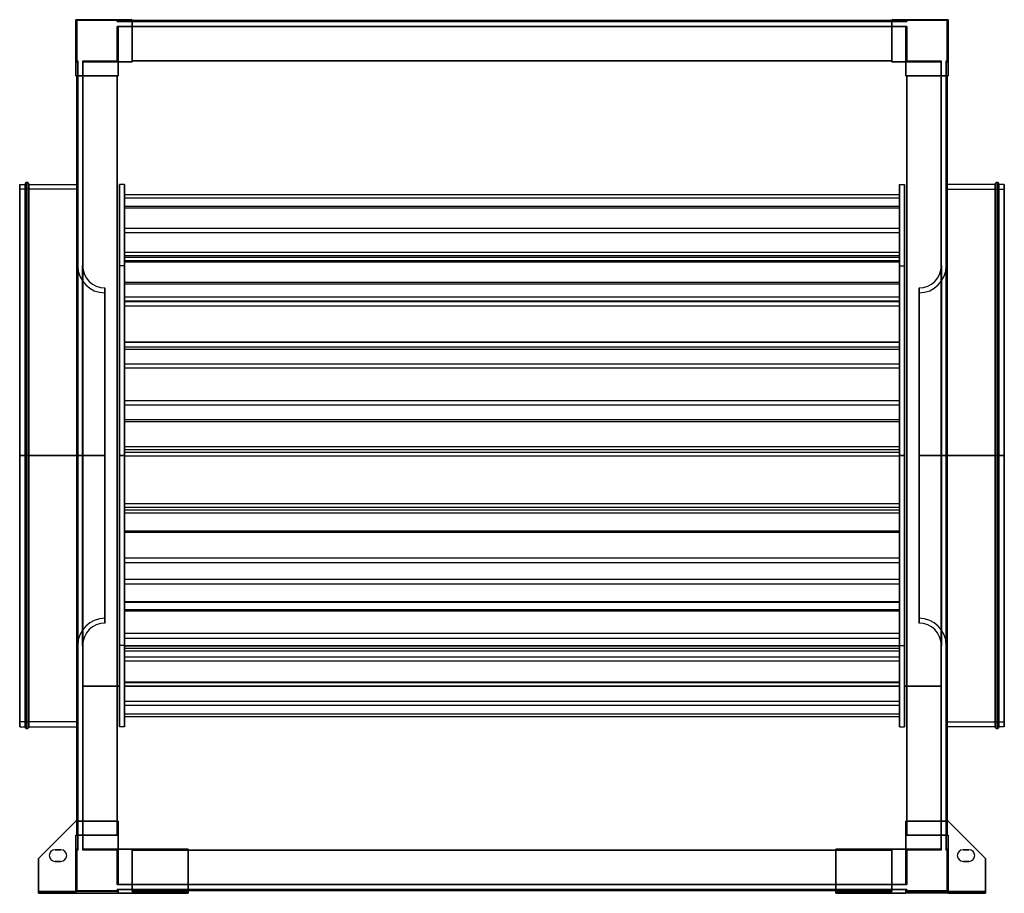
# Model space of a CAD drawing. Header units: millimetres. Extents: x -508 to 508, y -452 to 450.
import ezdxf

# ---------------------------------------------------------------- set-up
doc = ezdxf.new("R2010")
doc.units = ezdxf.units.MM
doc.layers.add('MAIN-1', color=7, linetype='Continuous')

msp = doc.modelspace()

# ---------------------------------------------------------------- linework, layer by layer
at = {"layer": 'MAIN-1'}
for p, q in [((-406.5, 450), (-450, 450)), ((-450, 450), (-450, 406.5)), ((-450, 406.5), (-450, 450)), ((-450, 450), (-406.5, 450)), ((-450, 392), (-450, 450)), ((-450, 450), (-392, 450)), ((-450, 450), (-450, 450)), ((-392, 450), (-450, 450)), ((-450, 450), (-450, 392)), ((-450, 450), (-450, 450)), ((-449, 449), (-449, 407.5)), ((-407.5, 449), (-449, 449)), ((-407.5, 449), (-449, 449)), ((-449, 449), (-449, 407.5)), ((-449, 449), (-449, 449)), ((-407.5, 448), (-407.5, 449)), ((-407.5, 448), (-407.5, 449)), ((-407.5, 449), (-407.5, 449)), ((-407.5, 448), (-406.5, 448)), ((-406.5, 448), (-407.5, 448)), ((-407.5, 448), (-407.5, 448)), ((-406.5, 448), (-406.5, 450)), ((-406.5, 450), (-406.5, 448)), ((-406.5, 448), (-406.5, 450)), ((-406.5, 450), (-392, 450)), ((-406.5, 450), (-406.5, 448)), ((-406.5, 450), (-406.5, 450)), ((-392, 450), (-406.5, 450)), ((-406.5, 450), (-406.5, 450)), ((-406.5, 448), (-406.5, 448)), ((-392, 448), (-406.5, 448)), ((-406.5, 448), (-392, 448)), ((-406.5, 448), (-406.5, 448)), ((-392, 450), (-392, 448)), ((-392, 450), (-392, 450)), ((-392, 406.5), (-392, 450)), ((-392, 448), (-392, 450)), ((-392, 450), (-392, 406.5)), ((-392, 450), (-392, 450)), ((-392, 449), (-392, 448)), ((-392, 449), (392, 449)), ((-392, 407.5), (-392, 449)), ((-392, 449), (-392, 449)), ((-392, 448), (-392, 449)), ((392, 449), (-392, 449)), ((-392, 449), (392, 449)), ((-392, 449), (-392, 449)), ((-392, 449), (-392, 407.5)), ((392, 449), (-392, 449)), ((-392, 448), (-392, 448)), ((392, 448), (-392, 448)), ((-392, 448), (392, 448)), ((-392, 448), (-392, 448)), ((392, 448), (392, 450)), ((392, 450), (406.5, 450)), ((392, 450), (392, 406.5)), ((392, 450), (392, 450)), ((392, 450), (392, 448)), ((392, 450), (392, 450)), ((392, 406.5), (392, 450)), ((392, 450), (450, 450)), ((406.5, 450), (392, 450)), ((450, 450), (392, 450)), ((392, 448), (392, 449)), ((392, 449), (392, 449)), ((392, 449), (392, 407.5)), ((392, 449), (392, 448)), ((392, 449), (392, 449)), ((392, 407.5), (392, 449)), ((392, 448), (392, 448)), ((406.5, 448), (392, 448)), ((392, 448), (406.5, 448)), ((392, 448), (392, 448)), ((450, 450), (406.5, 450)), ((406.5, 450), (406.5, 448)), ((406.5, 448), (406.5, 450)), ((406.5, 450), (406.5, 450)), ((406.5, 448), (406.5, 450)), ((406.5, 450), (450, 450)), ((406.5, 450), (406.5, 448)), ((406.5, 450), (406.5, 450)), ((406.5, 448), (406.5, 448)), ((407.5, 448), (406.5, 448)), ((406.5, 448), (407.5, 448)), ((406.5, 448), (406.5, 448)), ((407.5, 449), (407.5, 448)), ((449, 449), (407.5, 449)), ((407.5, 449), (407.5, 448)), ((407.5, 449), (407.5, 449)), ((449, 449), (407.5, 449)), ((407.5, 448), (407.5, 448)), ((449, 407.5), (449, 449)), ((449, 407.5), (449, 449)), ((449, 449), (449, 449)), ((450, 406.5), (450, 450)), ((450, 450), (450, 406.5)), ((450, 450), (450, 392)), ((450, 450), (450, 450)), ((450, 392), (450, 450)), ((450, 450), (450, 450)), ((-406.5, 443), (-407.5, 443)), ((-407.5, 407.5), (-407.5, 443)), ((-407.5, 407.5), (-407.5, 443)), ((-407.5, 443), (-406.5, 443)), ((-407.5, 443), (-407.5, 443)), ((-406.5, 406.5), (-406.5, 443)), ((-406.5, 443), (-406.5, 406.5)), ((-406.5, 443), (-392, 443)), ((-406.5, 443), (-406.5, 443)), ((-406.5, 443), (-406.5, 443)), ((-392, 443), (-406.5, 443)), ((-406.5, 443), (-406.5, 406.5)), ((-406.5, 406.5), (-406.5, 443)), ((-392, 443), (-392, 443)), ((392, 443), (-392, 443)), ((-392, 443), (392, 443)), ((-392, 443), (-392, 443)), ((-392, 407.5), (-392, 443)), ((-392, 406.5), (-392, 443)), ((-392, 443), (-392, 407.5)), ((-392, 443), (-392, 406.5)), ((392, 443), (392, 443)), ((406.5, 443), (392, 443)), ((392, 443), (406.5, 443)), ((392, 443), (392, 443)), ((392, 443), (392, 406.5)), ((392, 443), (392, 407.5)), ((392, 406.5), (392, 443)), ((392, 407.5), (392, 443)), ((407.5, 443), (406.5, 443)), ((406.5, 443), (406.5, 406.5)), ((406.5, 406.5), (406.5, 443)), ((406.5, 443), (407.5, 443)), ((406.5, 443), (406.5, 443)), ((406.5, 443), (406.5, 443)), ((406.5, 406.5), (406.5, 443)), ((406.5, 443), (406.5, 406.5)), ((407.5, 443), (407.5, 407.5)), ((407.5, 443), (407.5, 407.5)), ((407.5, 443), (407.5, 443)), ((-448, 406.5), (-450, 406.5)), ((-450, 406.5), (-450, 392)), ((-450, 406.5), (-448, 406.5)), ((-450, 406.5), (-450, 406.5)), ((-448, 406.5), (-450, 406.5)), ((-450, 406.5), (-448, 406.5)), ((-450, 406.5), (-450, 406.5)), ((-450, 392), (-450, 406.5)), ((-449, 407.5), (-448, 407.5)), ((-449, 407.5), (-448, 407.5)), ((-449, 407.5), (-449, 407.5)), ((-448, 407.5), (-448, 406.5)), ((-448, 407.5), (-448, 407.5)), ((-448, 406.5), (-448, 407.5)), ((-448, 406.5), (-448, 392)), ((-448, 406.5), (-448, 406.5)), ((-448, 406.5), (-448, 406.5)), ((-448, 392), (-448, 406.5)), ((-443, 407.5), (-443, 406.5)), ((-443, 407.5), (-443, 407.5)), ((-443, 406.5), (-443, 407.5)), ((-443, 407.5), (-407.5, 407.5)), ((-443, 407.5), (-407.5, 407.5)), ((-443, 406.5), (-443, 392)), ((-443, 406.5), (-443, 406.5)), ((-443, 406.5), (-443, 406.5)), ((-443, 392), (-443, 406.5)), ((-406.5, 406.5), (-443, 406.5)), ((-443, 406.5), (-406.5, 406.5)), ((-406.5, 406.5), (-443, 406.5)), ((-443, 406.5), (-406.5, 406.5)), ((-407.5, 407.5), (-407.5, 407.5)), ((-406.5, 392), (-406.5, 406.5)), ((-406.5, 406.5), (-406.5, 406.5)), ((-406.5, 406.5), (-406.5, 406.5)), ((-406.5, 406.5), (-406.5, 392)), ((-406.5, 406.5), (-392, 406.5)), ((-392, 406.5), (-406.5, 406.5)), ((-392, 406.5), (-406.5, 406.5)), ((-406.5, 406.5), (-406.5, 392)), ((-406.5, 392), (-406.5, 406.5)), ((-406.5, 406.5), (-392, 406.5)), ((-406.5, 406.5), (-406.5, 406.5)), ((-406.5, 406.5), (-406.5, 406.5)), ((-392, 406.5), (-406.5, 406.5)), ((-406.5, 406.5), (-406.5, 392)), ((-406.5, 392), (-406.5, 406.5)), ((-406.5, 406.5), (-392, 406.5)), ((-392, 406.5), (-406.5, 406.5)), ((-406.5, 406.5), (-406.5, 392)), ((-406.5, 406.5), (-406.5, 406.5)), ((-406.5, 406.5), (-406.5, 406.5)), ((-406.5, 392), (-406.5, 406.5)), ((-406.5, 406.5), (-392, 406.5)), ((-392, 407.5), (392, 407.5)), ((-392, 407.5), (-392, 406.5)), ((-392, 407.5), (-392, 407.5)), ((392, 407.5), (-392, 407.5)), ((-392, 407.5), (-392, 407.5)), ((-392, 406.5), (-392, 407.5)), ((-392, 407.5), (-392, 406.5)), ((-392, 407.5), (-392, 407.5)), ((392, 407.5), (-392, 407.5)), ((392, 407.5), (-392, 407.5)), ((-392, 407.5), (392, 407.5)), ((-392, 407.5), (-392, 407.5)), ((-392, 406.5), (-392, 407.5)), ((-392, 407.5), (392, 407.5)), ((-392, 407.5), (392, 407.5)), ((392, 407.5), (-392, 407.5)), ((-392, 406.5), (-392, 406.5)), ((-392, 406.5), (-392, 406.5)), ((-392, 406.5), (-392, 406.5)), ((-392, 406.5), (-392, 406.5)), ((392, 407.5), (392, 407.5)), ((392, 406.5), (392, 407.5)), ((392, 407.5), (392, 406.5)), ((392, 407.5), (392, 407.5)), ((392, 407.5), (392, 407.5)), ((392, 406.5), (392, 407.5)), ((392, 407.5), (392, 407.5)), ((392, 407.5), (392, 406.5)), ((392, 406.5), (406.5, 406.5)), ((392, 406.5), (392, 406.5)), ((406.5, 406.5), (392, 406.5)), ((392, 406.5), (392, 406.5)), ((392, 406.5), (392, 406.5)), ((406.5, 406.5), (392, 406.5)), ((392, 406.5), (406.5, 406.5)), ((392, 406.5), (392, 406.5)), ((406.5, 406.5), (392, 406.5)), ((392, 406.5), (406.5, 406.5)), ((406.5, 406.5), (392, 406.5)), ((392, 406.5), (406.5, 406.5)), ((443, 406.5), (406.5, 406.5)), ((406.5, 406.5), (406.5, 392)), ((406.5, 406.5), (443, 406.5)), ((406.5, 406.5), (406.5, 406.5)), ((443, 406.5), (406.5, 406.5)), ((406.5, 406.5), (443, 406.5)), ((406.5, 406.5), (406.5, 406.5)), ((406.5, 392), (406.5, 406.5)), ((406.5, 392), (406.5, 406.5)), ((406.5, 406.5), (406.5, 392)), ((406.5, 406.5), (406.5, 406.5)), ((406.5, 406.5), (406.5, 406.5)), ((406.5, 392), (406.5, 406.5)), ((406.5, 406.5), (406.5, 392)), ((406.5, 392), (406.5, 406.5)), ((406.5, 406.5), (406.5, 406.5)), ((406.5, 406.5), (406.5, 406.5)), ((406.5, 406.5), (406.5, 392)), ((407.5, 407.5), (443, 407.5)), ((407.5, 407.5), (443, 407.5)), ((407.5, 407.5), (407.5, 407.5)), ((443, 407.5), (443, 406.5)), ((443, 407.5), (443, 407.5)), ((443, 406.5), (443, 407.5)), ((443, 406.5), (443, 392)), ((443, 406.5), (443, 406.5)), ((443, 406.5), (443, 406.5)), ((443, 392), (443, 406.5)), ((448, 407.5), (448, 406.5)), ((448, 407.5), (448, 407.5)), ((448, 406.5), (448, 407.5)), ((448, 407.5), (449, 407.5)), ((448, 407.5), (449, 407.5)), ((448, 406.5), (448, 392)), ((448, 406.5), (448, 406.5)), ((448, 406.5), (448, 406.5)), ((448, 392), (448, 406.5)), ((448, 406.5), (450, 406.5)), ((450, 406.5), (448, 406.5)), ((450, 406.5), (448, 406.5)), ((448, 406.5), (450, 406.5)), ((449, 407.5), (449, 407.5)), ((450, 406.5), (450, 406.5)), ((450, 392), (450, 406.5)), ((450, 406.5), (450, 406.5)), ((450, 406.5), (450, 392)), ((-450, 392), (-448, 392)), ((-450, 392), (-450, 392)), ((-406.5, 392), (-450, 392)), ((-448, 392), (-450, 392)), ((-450, 392), (-406.5, 392)), ((-450, 392), (-450, 392)), ((-449, 392), (-448, 392)), ((-407.5, 392), (-449, 392)), ((-449, 392), (-449, 392)), ((-449, 392), (-449, -392)), ((-448, 392), (-449, 392)), ((-449, 392), (-449, 392)), ((-449, 392), (-407.5, 392)), ((-449, -392), (-449, 392)), ((-449, -392), (-449, 392)), ((-449, 392), (-449, -377.5)), ((-448, 392), (-448, -392)), ((-448, 392), (-448, 392)), ((-448, 392), (-448, 392)), ((-448, -392), (-448, 392)), ((-443, 392), (-443, 392)), ((-443, -392), (-443, 392)), ((-443, 392), (-443, -392)), ((-443, 392), (-443, 392)), ((-443, 392), (-406.5, 392)), ((-443, 392), (-407.5, 392)), ((-406.5, 392), (-443, 392)), ((-407.5, 392), (-443, 392)), ((-407.5, 392), (-407.5, 392)), ((-406.5, 392), (-407.5, 392)), ((-407.5, 392), (-406.5, 392)), ((-407.5, 392), (-407.5, 392)), ((-407.5, -392), (-407.5, 392)), ((-407.5, 392), (-406.5, 392)), ((-407.5, 392), (-407.5, 392)), ((-407.5, 392), (-407.5, 392)), ((-406.5, 392), (-407.5, 392)), ((-407.5, 392), (-407.5, -392)), ((-407.5, 392), (-407.5, -392)), ((-407.5, 392), (-407.5, -392)), ((-407.5, -392), (-407.5, 392)), ((-407.5, -377.5), (-407.5, 392)), ((-407.5, 392), (-407.5, -392)), ((-407.5, -392), (-407.5, 392)), ((-406.5, 392), (-406.5, 392)), ((-406.5, 392), (-406.5, 392)), ((-406.5, 392), (-406.5, 392)), ((-406.5, 392), (-406.5, 392)), ((406.5, 392), (443, 392)), ((406.5, 392), (406.5, 392)), ((407.5, 392), (406.5, 392)), ((443, 392), (406.5, 392)), ((406.5, 392), (407.5, 392)), ((406.5, 392), (406.5, 392)), ((406.5, 392), (407.5, 392)), ((406.5, 392), (406.5, 392)), ((450, 392), (406.5, 392)), ((407.5, 392), (406.5, 392)), ((406.5, 392), (450, 392)), ((406.5, 392), (406.5, 392)), ((407.5, 392), (443, 392)), ((407.5, 392), (407.5, -392)), ((407.5, 392), (407.5, 392)), ((443, 392), (407.5, 392)), ((407.5, 392), (407.5, 392)), ((407.5, -392), (407.5, 392)), ((407.5, -392), (407.5, 392)), ((449, 392), (407.5, 392)), ((407.5, 392), (407.5, -392)), ((407.5, 392), (407.5, 392)), ((407.5, -392), (407.5, 392)), ((407.5, 392), (407.5, -392)), ((407.5, 392), (407.5, -377.5)), ((407.5, 392), (449, 392)), ((407.5, -392), (407.5, 392)), ((407.5, 392), (407.5, 392)), ((443, 392), (443, -392)), ((443, 392), (443, 392)), ((443, 392), (443, 392)), ((443, -392), (443, 392)), ((448, 392), (448, 392)), ((448, -392), (448, 392)), ((448, 392), (448, -392)), ((448, 392), (448, 392)), ((448, 392), (449, 392)), ((448, 392), (450, 392)), ((449, 392), (448, 392)), ((450, 392), (448, 392)), ((449, -392), (449, 392)), ((449, 392), (449, -392)), ((449, 392), (449, 392)), ((449, -377.5), (449, 392)), ((449, 392), (449, -392)), ((449, 392), (449, 392)), ((450, 392), (450, 392)), ((450, 392), (450, 392)), ((-508, 0), (-508, 280)), ((-508, 280), (-508, 0)), ((-508, 280), (-502.5, 280)), ((-508, 0), (-508, 275)), ((-448, 275), (-508, 275)), ((-502.5, 0), (-502.5, 280)), ((-502.5, 280), (-502.5, 0)), ((-500.5, 0), (-500.5, 282)), ((-500.5, 282), (-500.5, 0)), ((-498.5, 0), (-498.5, 280)), ((-498.5, 280), (-498.5, 0)), ((-498.5, 280), (-449, 280)), ((-449, 280), (-448, 280)), ((-448, 0), (-448, 280)), ((-448, 0), (-448, 275)), ((-448, 275), (-448, 0)), ((-443, 275), (-443, 0)), ((-443, 275), (-443, 0)), ((-405, 0), (-405, 280)), ((-405, 280), (-405, 0)), ((-400, 280), (-405, 280)), ((-400, 0), (-400, 280)), ((-400, 280), (-400, 0)), ((400, 0), (400, 280)), ((400, 280), (400, 0)), ((400, 280), (405, 280)), ((405, 0), (405, 280)), ((405, 280), (405, 0)), ((443, 0), (443, 275)), ((443, 0), (443, 275)), ((448, 280), (448, 0)), ((449, 280), (448, 280)), ((448, 0), (448, 275)), ((448, 275), (448, 0)), ((448, 275), (508, 275)), ((498.5, 280), (449, 280)), ((498.5, 0), (498.5, 280)), ((498.5, 280), (498.5, 0)), ((500.5, 0), (500.5, 282)), ((500.5, 282), (500.5, 0)), ((502.5, 0), (502.5, 280)), ((502.5, 280), (502.5, 0)), ((508, 280), (502.5, 280)), ((508, 0), (508, 280)), ((508, 280), (508, 0)), ((508, 275), (508, 0)), ((-400, 269.5), (400, 269.5)), ((-400, 210.1), (-400, 269.5)), ((-400, 269.5), (-400, 265.9)), ((-400, 265.9), (400, 265.9)), ((-400, 265.9), (-400, 206.5)), ((400, 269.5), (400, 265.9)), ((400, 210.1), (400, 269.5)), ((400, 265.9), (400, 206.5)), ((-400, 257.5), (400, 257.5)), ((-400, 179.1), (-400, 257.5)), ((-400, 257.5), (-400, 255.7)), ((-400, 255.7), (400, 255.7)), ((-400, 255.7), (-400, 177.3)), ((400, 257.5), (400, 255.7)), ((400, 179.1), (400, 257.5)), ((400, 255.7), (400, 177.3)), ((-400, 234.8), (400, 234.8)), ((-400, 204.7), (-400, 234.8)), ((-400, 234.8), (-400, 230.1)), ((400, 234.8), (400, 230.1)), ((400, 204.7), (400, 234.8)), ((-400, 230.1), (400, 230.1)), ((-400, 230.1), (-400, 200)), ((400, 230.1), (400, 200)), ((-400, 210.1), (400, 210.1)), ((-400, 206.5), (-400, 210.1)), ((-400, 206.5), (400, 206.5)), ((-400, 204.7), (400, 204.7)), ((-400, 200), (-400, 204.7)), ((400, 206.5), (400, 210.1)), ((400, 200), (400, 204.7)), ((-448.1, 0), (-448.1, 196)), ((-448.1, 196), (-448.1, 0)), ((-448.1, 196), (-448, 196)), ((-448, 196), (-448, -196)), ((-448, -196), (-448, 196)), ((-443.1, 0), (-443.1, 196)), ((-443.1, 196), (-443.1, 0)), ((-443, 196), (-443, 0)), ((-405, 0), (-405, 196)), ((-400, 196), (-405, 196)), ((-400, 201.3), (400, 201.3)), ((-400, 201.3), (-400, 117.4)), ((-400, 201.1), (-400, 201.3)), ((-400, 201.1), (400, 201.1)), ((-400, 117.2), (-400, 201.1)), ((-400, 200), (400, 200)), ((-400, 196), (-400, 0)), ((400, 201.1), (400, 201.3)), ((400, 201.3), (400, 117.4)), ((400, 117.2), (400, 201.1)), ((400, 0), (400, 196)), ((400, 196), (405, 196)), ((405, 196), (405, 0)), ((443, 0), (443, 196)), ((443.1, 0), (443.1, 196)), ((443.1, 196), (443.1, 0)), ((448, 196), (448, -196)), ((448.1, 196), (448, 196)), ((448, -196), (448, 196)), ((448.1, 0), (448.1, 196)), ((448.1, 196), (448.1, 0)), ((-420.1, 0), (-420.1, 173)), ((-420.1, 173), (-420.1, 0)), ((-400, 179.1), (400, 179.1)), ((-400, 177.3), (-400, 179.1)), ((-400, 177.3), (400, 177.3)), ((400, 177.3), (400, 179.1)), ((420.1, 0), (420.1, 173)), ((420.1, 173), (420.1, 0)), ((-420.1, 168), (-420.1, 0)), ((-400, 163.9), (400, 163.9)), ((-400, 159), (-400, 163.9)), ((-400, 163.9), (-400, 159.6)), ((400, 163.9), (400, 159.6)), ((400, 159), (400, 163.9)), ((420.1, 0), (420.1, 168)), ((-400, 159.6), (400, 159.6)), ((-400, 159.6), (-400, 154.6)), ((-400, 159), (400, 159)), ((-400, 154.6), (-400, 159)), ((-400, 154.6), (400, 154.6)), ((400, 159.6), (400, 154.6)), ((400, 154.6), (400, 159)), ((-400, 117.4), (400, 117.4)), ((-400, 117.4), (-400, 117.2)), ((-400, 117.2), (400, 117.2)), ((-400, 112.1), (400, 112.1)), ((-400, 112.1), (-400, 37.3)), ((-400, 109.8), (-400, 112.1)), ((400, 117.4), (400, 117.2)), ((400, 109.8), (400, 112.1)), ((400, 112.1), (400, 37.3)), ((-400, 109.8), (400, 109.8)), ((-400, 35), (-400, 109.8)), ((400, 35), (400, 109.8)), ((-400, 94.8), (400, 94.8)), ((-400, 90.4), (-400, 94.8)), ((-400, 94.8), (-400, 56.7)), ((400, 94.8), (400, 56.7)), ((400, 90.4), (400, 94.8)), ((-400, 90.4), (400, 90.4)), ((-400, 52.3), (-400, 90.4)), ((400, 52.3), (400, 90.4)), ((-400, 56.7), (400, 56.7)), ((-400, 56.7), (-400, 52.3)), ((-400, 52.3), (400, 52.3)), ((400, 56.7), (400, 52.3)), ((-400, 37.3), (400, 37.3)), ((-400, 37.3), (-400, 35)), ((-400, 35), (400, 35)), ((400, 37.3), (400, 35)), ((-508, 0), (-502.5, 0)), ((-508, 0), (-448, 0)), ((-508, -275), (-508, 0)), ((-508, 0), (-508, -280)), ((-502.5, 0), (-500.5, 0)), ((-502.5, 0), (-502.5, -280)), ((-500.5, 0), (-500.5, -282)), ((-500.5, 0), (-498.5, 0)), ((-498.5, 0), (-498.5, -280)), ((-498.5, 0), (-448, 0)), ((-420.1, 0), (-448.1, 0)), ((-448.1, 0), (-448.1, -196)), ((-448, -280), (-448, 0)), ((-448, 0), (-448, -275)), ((-443.1, 0), (-443, 0)), ((-443.1, 0), (-443.1, -196)), ((-420.1, 0), (-443.1, 0)), ((-443, 0), (-443, -196)), ((-405, 0), (-400, 0)), ((-405, 0), (-405, -280)), ((-405, -196), (-405, 0)), ((-400, 0), (-405, 0)), ((-400, 9.3), (400, 9.3)), ((-400, 6.2), (-400, 9.3)), ((-400, 9.3), (-400, -55.9)), ((-400, 6.2), (400, 6.2)), ((-400, -59.1), (-400, 6.2)), ((-400, 3.5), (400, 3.5)), ((-400, 3.5), (-400, -49.4)), ((-400, -0.4), (-400, 3.5)), ((-400, 0), (-400, -280)), ((-400, 0), (-400, -196)), ((400, 9.3), (400, -55.9)), ((400, 6.2), (400, 9.3)), ((400, -59.1), (400, 6.2)), ((400, -0.4), (400, 3.5)), ((400, 3.5), (400, -49.4)), ((400, 0), (400, -280)), ((405, 0), (400, 0)), ((400, 0), (405, 0)), ((400, -196), (400, 0)), ((405, 0), (405, -280)), ((405, 0), (405, -196)), ((420.1, 0), (448.1, 0)), ((420.1, 0), (443.1, 0)), ((443.1, 0), (443, 0)), ((443, -196), (443, 0)), ((443.1, 0), (443.1, -196)), ((508, 0), (448, 0)), ((449, 0), (448, 0)), ((448, 0), (448, -280)), ((448, 0), (448, -275)), ((448.1, 0), (448.1, -196)), ((498.5, 0), (449, 0)), ((498.5, 0), (500.5, 0)), ((498.5, 0), (498.5, -280)), ((500.5, 0), (500.5, -282)), ((502.5, 0), (500.5, 0)), ((508, 0), (502.5, 0)), ((502.5, 0), (502.5, -280)), ((508, 0), (508, -275)), ((508, 0), (508, -280)), ((-502.5, 0), (-508, 0)), ((-448, 0), (-508, 0)), ((-508, -280), (-508, 0)), ((-500.5, 0), (-502.5, 0)), ((-502.5, -280), (-502.5, 0)), ((-498.5, 0), (-500.5, 0)), ((-500.5, -282), (-500.5, 0)), ((-498.5, -280), (-498.5, 0)), ((-449, 0), (-498.5, 0)), ((-448, 0), (-449, 0)), ((-448.1, 0), (-420.1, 0)), ((-448.1, -196), (-448.1, 0)), ((-448, -275), (-448, 0)), ((-443, 0), (-443.1, 0)), ((-443.1, -196), (-443.1, 0)), ((-443.1, 0), (-420.1, 0)), ((-443, 0), (-443, -275)), ((-420.1, 0), (-420.1, -173)), ((-420.1, -173), (-420.1, 0)), ((-420.1, 0), (-420.1, -168)), ((-405, -280), (-405, 0)), ((-400, 0), (-405, 0)), ((-405, 0), (-400, 0)), ((-400, -280), (-400, 0)), ((-400, -0.4), (400, -0.4)), ((-400, -53.3), (-400, -0.4)), ((400, -280), (400, 0)), ((400, 0), (405, 0)), ((405, 0), (400, 0)), ((400, -53.3), (400, -0.4)), ((405, -280), (405, 0)), ((448.1, 0), (420.1, 0)), ((420.1, 0), (420.1, -173)), ((420.1, -173), (420.1, 0)), ((443.1, 0), (420.1, 0)), ((420.1, -168), (420.1, 0)), ((443, 0), (443.1, 0)), ((443, -275), (443, 0)), ((443.1, -196), (443.1, 0)), ((448, 0), (508, 0)), ((448, 0), (498.5, 0)), ((448, -275), (448, 0)), ((448.1, -196), (448.1, 0)), ((498.5, 0), (500.5, 0)), ((498.5, -280), (498.5, 0)), ((500.5, -282), (500.5, 0)), ((500.5, 0), (502.5, 0)), ((502.5, 0), (508, 0)), ((502.5, -280), (502.5, 0)), ((508, -280), (508, 0)), ((-400, -49.4), (400, -49.4)), ((-400, -49.4), (-400, -53.3)), ((400, -49.4), (400, -53.3)), ((-400, -53.3), (400, -53.3)), ((-400, -55.9), (400, -55.9)), ((-400, -55.9), (-400, -59.1)), ((-400, -59.1), (400, -59.1)), ((400, -55.9), (400, -59.1)), ((-400, -77.8), (400, -77.8)), ((-400, -79.1), (-400, -77.8)), ((-400, -77.8), (-400, -158.9)), ((-400, -79.1), (400, -79.1)), ((-400, -160.2), (-400, -79.1)), ((400, -77.8), (400, -158.9)), ((400, -79.1), (400, -77.8)), ((400, -160.2), (400, -79.1)), ((-400, -105.7), (400, -105.7)), ((-400, -105.7), (-400, -127.5)), ((-400, -110.5), (-400, -105.7)), ((-400, -110.5), (400, -110.5)), ((-400, -132.3), (-400, -110.5)), ((400, -110.5), (400, -105.7)), ((400, -105.7), (400, -127.5)), ((400, -132.3), (400, -110.5)), ((-400, -127.5), (400, -127.5)), ((-400, -127.5), (-400, -132.3)), ((400, -127.5), (400, -132.3)), ((-400, -132.3), (400, -132.3)), ((-400, -150.7), (400, -150.7)), ((-400, -233.6), (-400, -150.7)), ((-400, -150.7), (-400, -151.5)), ((-400, -151.5), (400, -151.5)), ((-400, -151.5), (-400, -234.4)), ((400, -150.7), (400, -151.5)), ((400, -233.6), (400, -150.7)), ((400, -151.5), (400, -234.4)), ((-400, -158.9), (400, -158.9)), ((-400, -158.9), (-400, -160.2)), ((-400, -160.2), (400, -160.2)), ((400, -158.9), (400, -160.2)), ((-400, -183.5), (400, -183.5)), ((-400, -196.6), (-400, -183.5)), ((-400, -183.5), (-400, -188.4)), ((-400, -188.4), (400, -188.4)), ((-400, -188.4), (-400, -201.6)), ((400, -183.5), (400, -188.4)), ((400, -196.6), (400, -183.5)), ((400, -188.4), (400, -201.6)), ((-448, -196), (-448.1, -196)), ((-400, -196), (-405, -196)), ((-400, -196.2), (400, -196.2)), ((-400, -266.7), (-400, -196.2)), ((-400, -196.2), (-400, -198.9)), ((-400, -196.6), (400, -196.6)), ((-400, -201.6), (-400, -196.6)), ((-400, -198.9), (400, -198.9)), ((-400, -198.9), (-400, -269.4)), ((-400, -201.6), (400, -201.6)), ((400, -196), (405, -196)), ((400, -196.2), (400, -198.9)), ((400, -266.7), (400, -196.2)), ((400, -201.6), (400, -196.6)), ((400, -198.9), (400, -269.4)), ((448, -196), (448.1, -196)), ((-400, -207.8), (400, -207.8)), ((-400, -253.6), (-400, -207.8)), ((-400, -207.8), (-400, -212)), ((-400, -212), (400, -212)), ((-400, -212), (-400, -257.8)), ((400, -207.8), (400, -212)), ((400, -253.6), (400, -207.8)), ((400, -212), (400, -257.8)), ((-400, -233.6), (400, -233.6)), ((-400, -234.4), (-400, -233.6)), ((400, -234.4), (400, -233.6)), ((-443, -238), (-443, -238)), ((-405, -238), (-443, -238)), ((-443, -238), (-405, -238)), ((-443, -238), (-443, -238)), ((-443, -238), (-405, -238)), ((-443, -238), (-405, -238)), ((-405, -238), (-405, -238)), ((-405, -238), (-405, -238)), ((-400, -234.4), (400, -234.4)), ((-400, -238), (-400, -238)), ((400, -238), (-400, -238)), ((-400, -238), (400, -238)), ((-400, -238), (-400, -238)), ((-400, -238), (400, -238)), ((-400, -238), (400, -238)), ((400, -238), (400, -238)), ((400, -238), (400, -238)), ((405, -238), (405, -238)), ((443, -238), (405, -238)), ((405, -238), (443, -238)), ((405, -238), (405, -238)), ((405, -238), (443, -238)), ((405, -238), (443, -238)), ((443, -238), (443, -238)), ((443, -238), (443, -238)), ((-400, -253.6), (400, -253.6)), ((-400, -257.8), (-400, -253.6)), ((400, -257.8), (400, -253.6)), ((-400, -257.8), (400, -257.8)), ((-400, -266.7), (400, -266.7)), ((-400, -269.4), (-400, -266.7)), ((-400, -269.4), (400, -269.4)), ((400, -269.4), (400, -266.7)), ((-448, -275), (-508, -275)), ((-508, -280), (-502.5, -280)), ((-498.5, -280), (-449, -280)), ((-449, -280), (-448, -280)), ((-400, -280), (-405, -280)), ((400, -280), (405, -280)), ((448, -275), (508, -275)), ((449, -280), (448, -280)), ((498.5, -280), (449, -280)), ((508, -280), (502.5, -280)), ((-450, -377.5), (-488.5, -416)), ((-488.5, -416), (-450, -377.5)), ((-488.5, -416), (-450, -377.5)), ((-450, -377.5), (-488.5, -416)), ((-450, -377.5), (-406.5, -377.5)), ((-450, -377.5), (-450, -377.5)), ((-450, -377.5), (-406.5, -377.5)), ((-406.5, -377.5), (-450, -377.5)), ((-450, -377.5), (-450, -377.5)), ((-450, -377.5), (-406.5, -377.5)), ((-449, -377.5), (-449, -392)), ((-407.5, -392), (-407.5, -377.5)), ((-406.5, -392), (-406.5, -377.5)), ((-406.5, -377.5), (-406.5, -406.5)), ((-406.5, -377.5), (-406.5, -377.5)), ((-406.5, -377.5), (-406.5, -392)), ((-406.5, -406.5), (-406.5, -377.5)), ((-406.5, -377.5), (-406.5, -377.5)), ((406.5, -392), (406.5, -377.5)), ((450, -377.5), (406.5, -377.5)), ((450, -377.5), (406.5, -377.5)), ((406.5, -377.5), (406.5, -406.5)), ((406.5, -377.5), (406.5, -377.5)), ((406.5, -377.5), (450, -377.5)), ((406.5, -377.5), (406.5, -392)), ((450, -377.5), (406.5, -377.5)), ((406.5, -406.5), (406.5, -377.5)), ((406.5, -377.5), (406.5, -377.5)), ((407.5, -377.5), (407.5, -392)), ((449, -392), (449, -377.5)), ((450, -377.5), (488.5, -416)), ((450, -377.5), (450, -377.5)), ((488.5, -416), (450, -377.5)), ((488.5, -416), (450, -377.5)), ((450, -377.5), (488.5, -416)), ((450, -377.5), (450, -377.5)), ((-450, -392), (-450, -450)), ((-406.5, -392), (-450, -392)), ((-450, -392), (-406.5, -392)), ((-450, -450), (-450, -392)), ((-450, -392), (-450, -392)), ((-450, -406.5), (-450, -392)), ((-448, -392), (-450, -392)), ((-450, -392), (-450, -406.5)), ((-450, -392), (-450, -392)), ((-450, -392), (-448, -392)), ((-448, -392), (-449, -392)), ((-449, -392), (-407.5, -392)), ((-449, -392), (-449, -392)), ((-449, -392), (-448, -392)), ((-449, -392), (-449, -392)), ((-407.5, -392), (-449, -392)), ((-448, -392), (-448, -392)), ((-448, -392), (-448, -392)), ((-448, -406.5), (-448, -392)), ((-448, -392), (-448, -406.5)), ((-443, -392), (-443, -392)), ((-443, -406.5), (-443, -392)), ((-443, -392), (-443, -406.5)), ((-443, -392), (-443, -392)), ((-407.5, -392), (-443, -392)), ((-406.5, -392), (-443, -392)), ((-443, -392), (-406.5, -392)), ((-443, -392), (-407.5, -392)), ((-407.5, -392), (-406.5, -392)), ((-407.5, -392), (-407.5, -392)), ((-407.5, -392), (-407.5, -392)), ((-406.5, -392), (-407.5, -392)), ((-407.5, -392), (-407.5, -392)), ((-406.5, -392), (-407.5, -392)), ((-407.5, -392), (-407.5, -392)), ((-407.5, -392), (-406.5, -392)), ((-406.5, -392), (-406.5, -392)), ((-406.5, -406.5), (-406.5, -392)), ((-406.5, -392), (-406.5, -406.5)), ((-406.5, -392), (-406.5, -392)), ((-406.5, -392), (-406.5, -406.5)), ((-406.5, -406.5), (-406.5, -392)), ((-406.5, -392), (-406.5, -392)), ((-406.5, -406.5), (-406.5, -392)), ((-406.5, -392), (-406.5, -406.5)), ((-406.5, -392), (-406.5, -392)), ((406.5, -392), (450, -392)), ((406.5, -406.5), (406.5, -392)), ((406.5, -392), (406.5, -392)), ((450, -392), (406.5, -392)), ((443, -392), (406.5, -392)), ((406.5, -392), (407.5, -392)), ((406.5, -392), (406.5, -392)), ((406.5, -392), (406.5, -392)), ((407.5, -392), (406.5, -392)), ((406.5, -392), (406.5, -406.5)), ((406.5, -392), (443, -392)), ((406.5, -406.5), (406.5, -392)), ((406.5, -392), (406.5, -392)), ((407.5, -392), (406.5, -392)), ((406.5, -392), (407.5, -392)), ((406.5, -406.5), (406.5, -392)), ((406.5, -392), (406.5, -406.5)), ((406.5, -392), (406.5, -406.5)), ((443, -392), (407.5, -392)), ((407.5, -392), (407.5, -392)), ((407.5, -392), (407.5, -392)), ((407.5, -392), (449, -392)), ((407.5, -392), (443, -392)), ((407.5, -392), (407.5, -392)), ((449, -392), (407.5, -392)), ((407.5, -392), (407.5, -392)), ((443, -392), (443, -392)), ((443, -392), (443, -392)), ((443, -406.5), (443, -392)), ((443, -392), (443, -406.5)), ((448, -392), (448, -392)), ((448, -406.5), (448, -392)), ((448, -392), (448, -406.5)), ((448, -392), (448, -392)), ((449, -392), (448, -392)), ((450, -392), (448, -392)), ((448, -392), (450, -392)), ((448, -392), (449, -392)), ((449, -392), (449, -392)), ((449, -392), (449, -392)), ((450, -392), (450, -450)), ((450, -450), (450, -392)), ((450, -392), (450, -392)), ((450, -406.5), (450, -392)), ((450, -392), (450, -406.5)), ((450, -392), (450, -392)), ((-488.5, -450), (-488.5, -416)), ((-488.5, -416), (-488.5, -416)), ((-488.5, -416), (-488.5, -452)), ((-488.5, -416), (-488.5, -450)), ((-488.5, -416), (-488.5, -416)), ((-488.5, -452), (-488.5, -416)), ((-477.5, -413), (-477.5, -413)), ((-477.5, -413), (-477.5, -413)), ((-471.5, -407), (-465.5, -407)), ((-471.5, -407), (-471.5, -407)), ((-465.5, -407), (-471.5, -407)), ((-465.5, -407), (-471.5, -407)), ((-471.5, -407), (-471.5, -407)), ((-471.5, -407), (-465.5, -407)), ((-465.5, -407), (-465.5, -407)), ((-465.5, -407), (-465.5, -407)), ((-459.5, -413), (-459.5, -413)), ((-459.5, -413), (-459.5, -413)), ((-450, -450), (-450, -406.5)), ((-450, -406.5), (-448, -406.5)), ((-450, -406.5), (-450, -406.5)), ((-450, -406.5), (-450, -450)), ((-448, -406.5), (-450, -406.5)), ((-450, -406.5), (-448, -406.5)), ((-450, -406.5), (-450, -406.5)), ((-448, -406.5), (-450, -406.5)), ((-448, -407.5), (-449, -407.5)), ((-449, -407.5), (-449, -449)), ((-449, -407.5), (-449, -449)), ((-448, -407.5), (-449, -407.5)), ((-449, -407.5), (-449, -407.5)), ((-448, -406.5), (-448, -407.5)), ((-448, -406.5), (-448, -406.5)), ((-448, -407.5), (-448, -406.5)), ((-448, -406.5), (-448, -406.5)), ((-448, -407.5), (-448, -407.5)), ((-443, -406.5), (-443, -406.5)), ((-443, -407.5), (-443, -406.5)), ((-443, -406.5), (-443, -407.5)), ((-443, -406.5), (-443, -406.5)), ((-443, -406.5), (-406.5, -406.5)), ((-406.5, -406.5), (-443, -406.5)), ((-443, -406.5), (-406.5, -406.5)), ((-406.5, -406.5), (-443, -406.5)), ((-443, -407.5), (-443, -407.5)), ((-407.5, -407.5), (-443, -407.5)), ((-407.5, -407.5), (-443, -407.5)), ((-407.5, -443), (-407.5, -407.5)), ((-407.5, -407.5), (-407.5, -407.5)), ((-407.5, -443), (-407.5, -407.5)), ((-406.5, -406.5), (-392, -406.5)), ((-406.5, -406.5), (-406.5, -406.5)), ((-334, -406.5), (-406.5, -406.5)), ((-406.5, -406.5), (-334, -406.5)), ((-392, -406.5), (-406.5, -406.5)), ((-406.5, -406.5), (-406.5, -406.5)), ((-406.5, -406.5), (-406.5, -406.5)), ((-406.5, -443), (-406.5, -406.5)), ((-406.5, -406.5), (-406.5, -443)), ((-406.5, -406.5), (-406.5, -406.5)), ((-406.5, -406.5), (-406.5, -443)), ((-392, -406.5), (-406.5, -406.5)), ((-406.5, -443), (-406.5, -406.5)), ((-406.5, -406.5), (-392, -406.5)), ((-406.5, -406.5), (-392, -406.5)), ((-406.5, -406.5), (-406.5, -406.5)), ((-392, -406.5), (-406.5, -406.5)), ((-406.5, -406.5), (-406.5, -406.5)), ((-392, -406.5), (-334, -406.5)), ((-392, -406.5), (-392, -406.5)), ((-334, -406.5), (-392, -406.5)), ((-392, -450), (-392, -406.5)), ((-392, -406.5), (-392, -406.5)), ((-392, -407.5), (-392, -406.5)), ((-392, -406.5), (-392, -450)), ((-392, -443), (-392, -406.5)), ((-392, -406.5), (-392, -407.5)), ((-392, -406.5), (-392, -406.5)), ((-392, -406.5), (-392, -443)), ((-392, -406.5), (-392, -406.5)), ((-392, -407.5), (-392, -406.5)), ((-392, -406.5), (-392, -407.5)), ((-392, -407.5), (-392, -407.5)), ((-392, -407.5), (-392, -449)), ((-392, -443), (-392, -407.5)), ((-392, -407.5), (-392, -407.5)), ((392, -407.5), (-392, -407.5)), ((-392, -407.5), (-392, -443)), ((-392, -407.5), (-392, -407.5)), ((-392, -449), (-392, -407.5)), ((-392, -407.5), (-392, -407.5)), ((-392, -407.5), (392, -407.5)), ((-392, -407.5), (392, -407.5)), ((392, -407.5), (-392, -407.5)), ((-392, -407.5), (392, -407.5)), ((392, -407.5), (-392, -407.5)), ((-392, -407.5), (392, -407.5)), ((-334, -407.5), (-392, -407.5)), ((-334, -406.5), (-334, -406.5)), ((-334, -406.5), (-334, -450)), ((-334, -452), (-334, -406.5)), ((-334, -406.5), (-334, -406.5)), ((-334, -450), (-334, -406.5)), ((-334, -406.5), (-334, -452)), ((334, -407.5), (-334, -407.5)), ((406.5, -406.5), (334, -406.5)), ((334, -452), (334, -406.5)), ((334, -406.5), (334, -406.5)), ((334, -406.5), (334, -450)), ((334, -406.5), (392, -406.5)), ((392, -406.5), (334, -406.5)), ((334, -450), (334, -406.5)), ((334, -406.5), (334, -406.5)), ((334, -406.5), (334, -452)), ((334, -406.5), (406.5, -406.5)), ((392, -407.5), (334, -407.5)), ((392, -450), (392, -406.5)), ((392, -406.5), (392, -406.5)), ((392, -407.5), (392, -406.5)), ((392, -406.5), (406.5, -406.5)), ((392, -406.5), (392, -450)), ((392, -406.5), (392, -443)), ((392, -406.5), (392, -406.5)), ((392, -407.5), (392, -406.5)), ((406.5, -406.5), (392, -406.5)), ((392, -443), (392, -406.5)), ((392, -406.5), (392, -407.5)), ((392, -406.5), (392, -406.5)), ((392, -406.5), (406.5, -406.5)), ((392, -406.5), (406.5, -406.5)), ((406.5, -406.5), (392, -406.5)), ((392, -406.5), (392, -407.5)), ((392, -406.5), (392, -406.5)), ((406.5, -406.5), (392, -406.5)), ((392, -407.5), (392, -407.5)), ((392, -407.5), (392, -449)), ((392, -407.5), (392, -443)), ((392, -407.5), (392, -407.5)), ((392, -443), (392, -407.5)), ((392, -407.5), (392, -407.5)), ((392, -449), (392, -407.5)), ((392, -407.5), (392, -407.5)), ((406.5, -406.5), (406.5, -406.5)), ((406.5, -406.5), (443, -406.5)), ((443, -406.5), (406.5, -406.5)), ((406.5, -406.5), (406.5, -406.5)), ((406.5, -406.5), (406.5, -443)), ((406.5, -406.5), (443, -406.5)), ((406.5, -443), (406.5, -406.5)), ((443, -406.5), (406.5, -406.5)), ((406.5, -406.5), (406.5, -406.5)), ((406.5, -443), (406.5, -406.5)), ((406.5, -406.5), (406.5, -443)), ((406.5, -406.5), (406.5, -406.5)), ((406.5, -406.5), (406.5, -406.5)), ((406.5, -406.5), (406.5, -406.5)), ((443, -407.5), (407.5, -407.5)), ((407.5, -407.5), (407.5, -443)), ((443, -407.5), (407.5, -407.5)), ((407.5, -407.5), (407.5, -407.5)), ((407.5, -407.5), (407.5, -443)), ((443, -406.5), (443, -406.5)), ((443, -407.5), (443, -406.5)), ((443, -406.5), (443, -407.5)), ((443, -406.5), (443, -406.5)), ((443, -407.5), (443, -407.5)), ((450, -406.5), (448, -406.5)), ((448, -406.5), (448, -407.5)), ((448, -406.5), (448, -406.5)), ((448, -407.5), (448, -406.5)), ((448, -406.5), (448, -406.5)), ((448, -406.5), (450, -406.5)), ((448, -406.5), (450, -406.5)), ((450, -406.5), (448, -406.5)), ((449, -407.5), (448, -407.5)), ((448, -407.5), (448, -407.5)), ((449, -407.5), (448, -407.5)), ((449, -449), (449, -407.5)), ((449, -407.5), (449, -407.5)), ((449, -449), (449, -407.5)), ((450, -450), (450, -406.5)), ((450, -406.5), (450, -406.5)), ((450, -406.5), (450, -450)), ((450, -406.5), (450, -406.5)), ((459.5, -413), (459.5, -413)), ((459.5, -413), (459.5, -413)), ((471.5, -407), (465.5, -407)), ((465.5, -407), (465.5, -407)), ((465.5, -407), (471.5, -407)), ((465.5, -407), (471.5, -407)), ((465.5, -407), (465.5, -407)), ((471.5, -407), (465.5, -407)), ((471.5, -407), (471.5, -407)), ((471.5, -407), (471.5, -407)), ((477.5, -413), (477.5, -413)), ((477.5, -413), (477.5, -413)), ((488.5, -450), (488.5, -416)), ((488.5, -416), (488.5, -416)), ((488.5, -416), (488.5, -452)), ((488.5, -416), (488.5, -450)), ((488.5, -416), (488.5, -416)), ((488.5, -452), (488.5, -416)), ((-471.5, -419), (-471.5, -419)), ((-471.5, -419), (-471.5, -419)), ((-465.5, -419), (-471.5, -419)), ((-471.5, -419), (-465.5, -419)), ((-471.5, -419), (-465.5, -419)), ((-465.5, -419), (-471.5, -419)), ((-465.5, -419), (-465.5, -419)), ((-465.5, -419), (-465.5, -419)), ((465.5, -419), (465.5, -419)), ((465.5, -419), (465.5, -419)), ((465.5, -419), (471.5, -419)), ((471.5, -419), (465.5, -419)), ((471.5, -419), (465.5, -419)), ((465.5, -419), (471.5, -419)), ((471.5, -419), (471.5, -419)), ((471.5, -419), (471.5, -419)), ((-407.5, -443), (-406.5, -443)), ((-406.5, -443), (-407.5, -443)), ((-407.5, -443), (-407.5, -443)), ((-406.5, -443), (-392, -443)), ((-406.5, -443), (-406.5, -443)), ((-406.5, -443), (-406.5, -443)), ((-392, -443), (-406.5, -443)), ((-392, -443), (392, -443)), ((-392, -443), (-392, -443)), ((-392, -443), (-392, -443)), ((392, -443), (-392, -443)), ((406.5, -443), (392, -443)), ((392, -443), (406.5, -443)), ((392, -443), (392, -443)), ((392, -443), (392, -443)), ((406.5, -443), (407.5, -443)), ((407.5, -443), (406.5, -443)), ((406.5, -443), (406.5, -443)), ((406.5, -443), (406.5, -443)), ((407.5, -443), (407.5, -443)), ((-488.5, -450), (-450, -450)), ((-488.5, -450), (-488.5, -450)), ((-488.5, -450), (-450, -450)), ((-488.5, -452), (-488.5, -450)), ((-450, -450), (-488.5, -450)), ((-488.5, -450), (-488.5, -450)), ((-488.5, -450), (-450, -450)), ((-488.5, -450), (-488.5, -452)), ((-450, -452), (-488.5, -452)), ((-488.5, -452), (-488.5, -452)), ((-488.5, -452), (-334, -452)), ((-488.5, -452), (-450, -452)), ((-488.5, -452), (-488.5, -452)), ((-488.5, -452), (-334, -452)), ((-477.5, -450), (-471.5, -450)), ((-477.5, -452), (-477.5, -450)), ((-477.5, -450), (-471.5, -450)), ((-477.5, -452), (-477.5, -450)), ((-477.5, -450), (-471.5, -450)), ((-471.5, -450), (-477.5, -450)), ((-471.5, -452), (-477.5, -452)), ((-471.5, -452), (-477.5, -452)), ((-471.5, -452), (-477.5, -452)), ((-477.5, -452), (-471.5, -452)), ((-471.5, -452), (-471.5, -450)), ((-471.5, -452), (-471.5, -450)), ((-465.5, -450), (-471.5, -450)), ((-471.5, -450), (-465.5, -450)), ((-471.5, -450), (-471.5, -452)), ((-465.5, -450), (-471.5, -450)), ((-471.5, -450), (-465.5, -450)), ((-471.5, -450), (-471.5, -452)), ((-465.5, -452), (-471.5, -452)), ((-471.5, -452), (-465.5, -452)), ((-471.5, -452), (-465.5, -452)), ((-465.5, -452), (-471.5, -452)), ((-465.5, -450), (-459.5, -450)), ((-465.5, -450), (-465.5, -452)), ((-465.5, -450), (-459.5, -450)), ((-465.5, -450), (-465.5, -452)), ((-465.5, -450), (-459.5, -450)), ((-465.5, -452), (-465.5, -450)), ((-465.5, -450), (-459.5, -450)), ((-465.5, -452), (-465.5, -450)), ((-459.5, -452), (-465.5, -452)), ((-459.5, -452), (-465.5, -452)), ((-459.5, -452), (-465.5, -452)), ((-459.5, -452), (-465.5, -452)), ((-459.5, -450), (-459.5, -452)), ((-459.5, -450), (-459.5, -452)), ((-450, -450), (-406.5, -450)), ((-450, -450), (-450, -450)), ((-406.5, -450), (-450, -450)), ((-450, -450), (-450, -452)), ((-450, -450), (-450, -450)), ((-406.5, -450), (-450, -450)), ((-450, -450), (-406.5, -450)), ((-450, -452), (-450, -450)), ((-450, -452), (-406.5, -452)), ((-450, -452), (-406.5, -452)), ((-449, -449), (-407.5, -449)), ((-449, -449), (-407.5, -449)), ((-449, -449), (-449, -449)), ((-407.5, -449), (-407.5, -448)), ((-407.5, -448), (-406.5, -448)), ((-407.5, -448), (-407.5, -448)), ((-406.5, -448), (-407.5, -448)), ((-407.5, -449), (-407.5, -448)), ((-407.5, -449), (-407.5, -449)), ((-406.5, -448), (-406.5, -448)), ((-406.5, -450), (-406.5, -448)), ((-406.5, -448), (-406.5, -452)), ((-392, -448), (-406.5, -448)), ((-406.5, -448), (-392, -448)), ((-406.5, -452), (-406.5, -448)), ((-406.5, -448), (-406.5, -448)), ((-406.5, -448), (-406.5, -450)), ((-406.5, -450), (-406.5, -450)), ((-406.5, -452), (-406.5, -450)), ((-406.5, -450), (-406.5, -450)), ((-406.5, -450), (-406.5, -452)), ((-334, -452), (-406.5, -452)), ((-406.5, -452), (-406.5, -452)), ((-406.5, -452), (-406.5, -452)), ((-406.5, -452), (-334, -452)), ((-392, -450), (-392, -448)), ((-392, -449), (-392, -448)), ((-392, -448), (-392, -448)), ((-392, -448), (-392, -450)), ((-392, -448), (392, -448)), ((-392, -448), (-392, -448)), ((392, -448), (-392, -448)), ((-392, -448), (-392, -449)), ((-392, -449), (-392, -449)), ((-392, -449), (-392, -449)), ((392, -449), (-392, -449)), ((392, -449), (-392, -449)), ((-392, -449), (392, -449)), ((-392, -449), (-334, -449)), ((-392, -450), (-334, -450)), ((-392, -450), (-392, -450)), ((-392, -450), (-334, -450)), ((-334, -450), (-392, -450)), ((-392, -450), (-392, -450)), ((-392, -450), (-334, -450)), ((-334, -449), (334, -449)), ((-334, -450), (-334, -450)), ((-334, -450), (-334, -452)), ((-334, -450), (-334, -450)), ((-334, -452), (-334, -450)), ((-334, -452), (-334, -452)), ((-334, -452), (-334, -452)), ((334, -449), (392, -449)), ((392, -450), (334, -450)), ((392, -450), (334, -450)), ((334, -450), (334, -450)), ((334, -450), (334, -452)), ((334, -450), (392, -450)), ((392, -450), (334, -450)), ((334, -450), (334, -450)), ((334, -452), (334, -450)), ((488.5, -452), (334, -452)), ((334, -452), (334, -452)), ((334, -452), (406.5, -452)), ((334, -452), (334, -452)), ((488.5, -452), (334, -452)), ((406.5, -452), (334, -452)), ((392, -448), (406.5, -448)), ((392, -450), (392, -448)), ((392, -449), (392, -448)), ((392, -448), (392, -448)), ((406.5, -448), (392, -448)), ((392, -448), (392, -450)), ((392, -448), (392, -448)), ((392, -448), (392, -449)), ((392, -449), (392, -449)), ((392, -449), (392, -449)), ((392, -450), (392, -450)), ((392, -450), (392, -450)), ((406.5, -448), (406.5, -452)), ((406.5, -452), (406.5, -448)), ((406.5, -448), (406.5, -448)), ((406.5, -448), (406.5, -450)), ((407.5, -448), (406.5, -448)), ((406.5, -450), (406.5, -448)), ((406.5, -448), (407.5, -448)), ((406.5, -448), (406.5, -448)), ((406.5, -450), (406.5, -450)), ((450, -450), (406.5, -450)), ((406.5, -450), (450, -450)), ((406.5, -452), (406.5, -450)), ((406.5, -450), (450, -450)), ((406.5, -450), (406.5, -450)), ((450, -450), (406.5, -450)), ((406.5, -450), (406.5, -452)), ((450, -452), (406.5, -452)), ((406.5, -452), (406.5, -452)), ((450, -452), (406.5, -452)), ((406.5, -452), (406.5, -452)), ((407.5, -448), (407.5, -449)), ((407.5, -448), (407.5, -449)), ((407.5, -448), (407.5, -448)), ((407.5, -449), (449, -449)), ((407.5, -449), (449, -449)), ((407.5, -449), (407.5, -449)), ((449, -449), (449, -449)), ((450, -450), (450, -450)), ((488.5, -450), (450, -450)), ((488.5, -450), (450, -450)), ((450, -450), (450, -452)), ((450, -450), (450, -450)), ((450, -450), (488.5, -450)), ((488.5, -450), (450, -450)), ((450, -452), (450, -450)), ((450, -452), (488.5, -452)), ((488.5, -452), (450, -452)), ((459.5, -450), (459.5, -452)), ((465.5, -450), (459.5, -450)), ((459.5, -450), (459.5, -452)), ((465.5, -450), (459.5, -450)), ((459.5, -450), (465.5, -450)), ((459.5, -450), (465.5, -450)), ((459.5, -452), (465.5, -452)), ((459.5, -452), (465.5, -452)), ((465.5, -452), (459.5, -452)), ((465.5, -452), (459.5, -452)), ((465.5, -450), (465.5, -452)), ((465.5, -450), (465.5, -452)), ((465.5, -450), (471.5, -450)), ((471.5, -450), (465.5, -450)), ((465.5, -452), (465.5, -450)), ((465.5, -450), (471.5, -450)), ((471.5, -450), (465.5, -450)), ((465.5, -452), (465.5, -450)), ((465.5, -452), (471.5, -452)), ((471.5, -452), (465.5, -452)), ((471.5, -452), (465.5, -452)), ((465.5, -452), (471.5, -452)), ((477.5, -450), (471.5, -450)), ((471.5, -452), (471.5, -450)), ((477.5, -450), (471.5, -450)), ((471.5, -452), (471.5, -450)), ((471.5, -450), (477.5, -450)), ((471.5, -450), (471.5, -452)), ((471.5, -450), (477.5, -450)), ((471.5, -450), (471.5, -452)), ((471.5, -452), (477.5, -452)), ((471.5, -452), (477.5, -452)), ((477.5, -452), (471.5, -452)), ((477.5, -452), (471.5, -452)), ((477.5, -452), (477.5, -450)), ((477.5, -452), (477.5, -450)), ((488.5, -450), (488.5, -450)), ((488.5, -452), (488.5, -450)), ((488.5, -450), (488.5, -450)), ((488.5, -450), (488.5, -452)), ((488.5, -452), (488.5, -452)), ((488.5, -452), (488.5, -452))]:
    msp.add_line(p, q, dxfattribs=at)
for centre, radius, start, end in [((-500.5, 280), 2, 90, 180), ((-500.5, 280), 2, 0, 90), ((500.5, 280), 2, 90, 180), ((500.5, 280), 2, 0, 90), ((-420.1, 196), 28, 180, 270), ((-420.1, 196), 23, 180.0498, 270), ((420.1, 196), 28, 270, 0), ((420.1, 196), 23, 270, 359.9502), ((-420.1, -196), 28, 90, 180), ((420.1, -196), 28, 0, 90), ((-420.1, -196), 23, 90, 179.9502), ((420.1, -196), 23, 0.0498, 90), ((-500.5, -280), 2, 180, 270), ((-500.5, -280), 2, 270, 0), ((500.5, -280), 2, 180, 270), ((500.5, -280), 2, 270, 0), ((-471.5, -413), 6, 90, 180), ((-471.5, -413), 6, 90, 180), ((-471.5, -413), 6, 90, 180), ((-471.5, -413), 6, 90, 180), ((-471.5, -413), 6, 180, 270), ((-471.5, -413), 6, 180, 270), ((-471.5, -413), 6, 180, 270), ((-471.5, -413), 6, 180, 270), ((-465.5, -413), 6, 0, 90), ((-465.5, -413), 6, 0, 90), ((-465.5, -413), 6, 0, 90), ((-465.5, -413), 6, 0, 90), ((-465.5, -413), 6, 270, 0), ((-465.5, -413), 6, 270, 0), ((-465.5, -413), 6, 270, 0), ((-465.5, -413), 6, 270, 0), ((465.5, -413), 6, 90, 180), ((465.5, -413), 6, 90, 180), ((465.5, -413), 6, 90, 180), ((465.5, -413), 6, 90, 180), ((465.5, -413), 6, 180, 270), ((465.5, -413), 6, 180, 270), ((465.5, -413), 6, 180, 270), ((465.5, -413), 6, 180, 270), ((471.5, -413), 6, 0, 90), ((471.5, -413), 6, 0, 90), ((471.5, -413), 6, 0, 90), ((471.5, -413), 6, 0, 90), ((471.5, -413), 6, 270, 0), ((471.5, -413), 6, 270, 0), ((471.5, -413), 6, 270, 0), ((471.5, -413), 6, 270, 0)]:
    msp.add_arc(centre, radius, start, end, dxfattribs=at)

doc.saveas('drawing.dxf')
